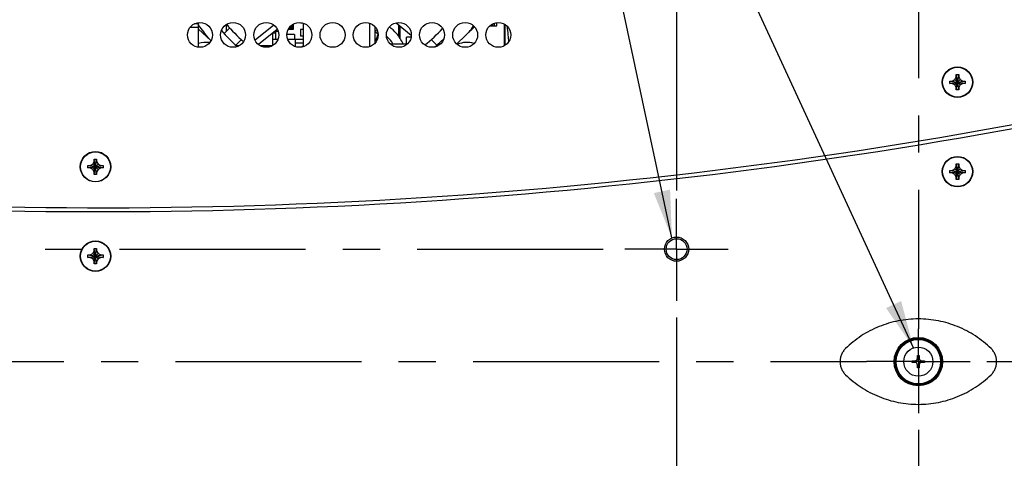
# Model space of a CAD drawing. Header units: inches. Extents: x 0 to 34, y 0 to 22.
# Tile 27 of 78: x 17.8 to 21.5, y 14.9 to 16.5. Entities that reach past the tile are written whole.
import ezdxf

# ---------------------------------------------------------------- set-up
doc = ezdxf.new("R2010")
doc.units = ezdxf.units.IN
doc.header["$LTSCALE"] = 1.87
doc.header["$MEASUREMENT"] = 0
doc.linetypes.add('CENTER', pattern=[0.6, 0.375, -0.075, 0.075, -0.075])
doc.layers.get('0').update_dxf_attribs({"linetype": 'CONTINUOUS'})
for name, color, linetype in [('02___PRT_ALL_AXES', 7, 'CONTINUOUS'), ('DEFAULT_1', 7, 'CENTER'), ('DETAIL', 7, 'CONTINUOUS'), ('DIMENSIONS', 7, 'CONTINUOUS')]:
    doc.layers.add(name, color=color, linetype=linetype)
doc.styles.get("Standard").update_dxf_attribs({"font": 'txt', "width": 0.8})
doc.dimstyles.new('DIMSTYLE_2', dxfattribs={"dimtxt": 0.125, "dimasz": 0.18, "dimexe": 0.125, "dimexo": 0.0625, "dimgap": 0.0625, "dimtad": 0, "dimtih": 1, "dimtoh": 1, "dimlfac": 2, "dimzin": 4, "dimdsep": 46, "dimtxsty": 'STANDARD', "dimblk": '_FILLED', "dimblk1": '_FILLED', "dimblk2": '_FILLED', "dimcen": 0.09, "dimadec": 0, "dimazin": 0, "dimtp": 0.001, "dimtm": 0.001, "dimtfac": 1, "dimtofl": 0, "dimtmove": 0, "dimatfit": 3, "dimldrblk": '_FILLED', "dimfxl": 1, "dimtolj": 1, "dimtzin": 4, "dimarcsym": 0})
doc.dimstyles.get("Standard").update_dxf_attribs({"dimtxt": 0.125, "dimasz": 0.18, "dimexe": 0.125, "dimexo": 0.0625, "dimgap": 0.09, "dimtad": 0, "dimtih": 1, "dimtoh": 1, "dimdec": 3, "dimzin": 4, "dimdsep": 46, "dimtxsty": 'STANDARD', "dimblk": '_FILLED', "dimblk1": '_FILLED', "dimblk2": '_FILLED', "dimcen": 0.09, "dimadec": 0, "dimazin": 0, "dimtol": 1, "dimtp": 0.01, "dimtm": 0.01, "dimtfac": 1, "dimtdec": 3, "dimtofl": 0, "dimtmove": 0, "dimatfit": 3, "dimldrblk": '_FILLED', "dimfxl": 1, "dimtolj": 1, "dimtzin": 4, "dimarcsym": 0})

# ---------------------------------------------------------------- blocks, each defined once
blk = doc.blocks.new('_FILLED')
at = {"color": 0, "linetype": 'BYBLOCK'}
blk.add_solid([(0, 0), (-1, 0.174), (-1, -0.174)], dxfattribs=at)
blk = doc.blocks.new('*D27')
at = {"layer": 'DIMENSIONS', "color": 2, "linetype": 'CONTINUOUS'}
for p, q in [((15.9471, 15.4101), (15.9471, 11.379)), ((20.2911, 15.4101), (20.2911, 11.379)), ((15.9471, 11.504), (17.4441, 11.504)), ((20.2911, 11.504), (18.7941, 11.504))]:
    blk.add_line(p, q, dxfattribs=at)
at = {"layer": 'DIMENSIONS', "color": 2, "linetype": 'CONTINUOUS', "xscale": 0.18, "yscale": 0.18, "zscale": 0.18, "rotation": 180}
blk.add_blockref('_FILLED', (15.9471, 11.504), dxfattribs=at)
at = {"layer": 'DIMENSIONS', "color": 2, "linetype": 'CONTINUOUS', "xscale": 0.18, "yscale": 0.18, "zscale": 0.18}
blk.add_blockref('_FILLED', (20.2911, 11.504), dxfattribs=at)
at = {"layer": 'DIMENSIONS', "color": 2, "linetype": 'CONTINUOUS', "insert": (18.1191, 11.5665), "char_height": 0.125, "width": 1.225, "attachment_point": 2, "line_spacing_factor": 0.9}
blk.add_mtext('8.69{\\Ftxt.shx;\\W1.000000;\\H0.125000; }[220.7]', dxfattribs=at)
blk = doc.blocks.new('*D28')
at = {"layer": 'DIMENSIONS', "color": 2, "linetype": 'CONTINUOUS'}
for p, q in [((15.0356, 14.9856), (15.0356, 10.629)), ((21.2026, 14.9856), (21.2026, 10.629)), ((15.0356, 10.754), (18.2368, 10.754)), ((21.2026, 10.754), (19.6868, 10.754))]:
    blk.add_line(p, q, dxfattribs=at)
at = {"layer": 'DIMENSIONS', "color": 2, "linetype": 'CONTINUOUS', "xscale": 0.18, "yscale": 0.18, "zscale": 0.18, "rotation": 180}
blk.add_blockref('_FILLED', (15.0356, 10.754), dxfattribs=at)
at = {"layer": 'DIMENSIONS', "color": 2, "linetype": 'CONTINUOUS', "xscale": 0.18, "yscale": 0.18, "zscale": 0.18}
blk.add_blockref('_FILLED', (21.2026, 10.754), dxfattribs=at)
at = {"layer": 'DIMENSIONS', "color": 2, "linetype": 'CONTINUOUS', "insert": (18.9618, 10.8165), "char_height": 0.125, "width": 1.325, "attachment_point": 2, "line_spacing_factor": 0.9}
blk.add_mtext('12.33{\\Ftxt.shx;\\W1.000000;\\H0.125000; }[313.3]', dxfattribs=at)
blk = doc.blocks.new('*D30')
at = {"layer": 'DIMENSIONS', "color": 2, "linetype": 'CONTINUOUS'}
for p, q in [((21.4601, 17.0141), (23.3511, 17.0141)), ((23.2261, 17.0141), (23.2261, 16.2536)), ((23.2261, 15.2431), (23.2261, 15.8161)), ((21.4601, 15.2431), (23.3511, 15.2431))]:
    blk.add_line(p, q, dxfattribs=at)
at = {"layer": 'DIMENSIONS', "color": 2, "linetype": 'CONTINUOUS', "xscale": 0.18, "yscale": 0.18, "zscale": 0.18}
for p, rotation in [((23.2261, 17.0141), 90), ((23.2261, 15.2431), 270)]:
    blk.add_blockref('_FILLED', p, dxfattribs=dict(at, rotation=rotation))
at = {"layer": 'DIMENSIONS', "color": 2, "linetype": 'CONTINUOUS', "insert": (23.2261, 16.1911), "char_height": 0.125, "width": 0.4, "attachment_point": 2, "line_spacing_factor": 0.9}
blk.add_mtext('3.54\\P[90]', dxfattribs=at)

msp = doc.modelspace()

# ---------------------------------------------------------------- linework, layer by layer
at = {"color": 7, "linetype": 'CONTINUOUS'}
for p, q in [((18.4886, 16.4304), (18.4886, 16.5223)), ((18.8726, 16.5226), (18.8726, 16.521)), ((18.8807, 16.521), (18.8726, 16.521)), ((18.8832, 16.5205), (18.8832, 16.4322)), ((19.1332, 16.5205), (19.1332, 16.4322)), ((19.2335, 16.5213), (19.2905, 16.4758)), ((18.4886, 16.5036), (18.4566, 16.5036)), ((18.4886, 16.5186), (18.4741, 16.5186)), ((18.5847, 16.4815), (18.6066, 16.5034)), ((18.5926, 16.5142), (18.5926, 16.4895)), ((18.7722, 16.5128), (18.7017, 16.4565)), ((18.7853, 16.4972), (18.7143, 16.4406)), ((18.7676, 16.4831), (18.7676, 16.4367)), ((18.7801, 16.4833), (18.7679, 16.4833)), ((18.7801, 16.4583), (18.7801, 16.4908)), ((18.7801, 16.4908), (18.788, 16.4908)), ((18.8451, 16.4971), (18.8273, 16.4971)), ((18.8301, 16.5013), (18.8301, 16.4971)), ((18.8326, 16.505), (18.8326, 16.4971)), ((18.8376, 16.5109), (18.8376, 16.4971)), ((18.8401, 16.5125), (18.8401, 16.4971)), ((18.8451, 16.5159), (18.8451, 16.4971)), ((18.8726, 16.496), (18.8726, 16.471)), ((18.8832, 16.496), (18.8726, 16.496)), ((19.1535, 16.5075), (19.1535, 16.4452)), ((19.2441, 16.4699), (19.2441, 16.5128)), ((19.2476, 16.51), (19.2476, 16.4648)), ((19.5987, 16.5106), (19.5987, 16.5183)), ((19.6451, 16.4384), (19.6451, 16.5142)), ((18.6508, 16.4592), (18.6289, 16.4374)), ((18.7801, 16.4586), (18.7676, 16.4586)), ((18.7873, 16.4583), (18.7801, 16.4583)), ((18.8501, 16.4783), (18.8223, 16.4783)), ((18.8501, 16.4583), (18.8254, 16.4583)), ((18.8501, 16.4783), (18.8501, 16.4583)), ((18.8832, 16.4586), (18.8501, 16.4586)), ((18.8536, 16.4586), (18.8536, 16.4324)), ((18.8832, 16.471), (18.8726, 16.471)), ((19.1601, 16.4551), (19.1535, 16.4549)), ((19.2892, 16.4678), (19.2726, 16.4678)), ((19.2726, 16.4401), (19.2726, 16.4678)), ((19.3875, 16.4374), (19.3656, 16.4592)), ((18.632, 16.4358), (18.6412, 16.4358)), ((18.7215, 16.4358), (18.7662, 16.4358)), ((19.2114, 16.4426), (19.2726, 16.4426)), ((21.3209, 16.2931), (21.3794, 16.3021)), ((21.3209, 16.3021), (21.3299, 16.3021)), ((21.3209, 16.3021), (21.3794, 16.2931)), ((21.3209, 16.2931), (21.3209, 16.3021)), ((21.3299, 16.3021), (21.3399, 16.3078)), ((21.3299, 16.2931), (21.3704, 16.3021)), ((21.3299, 16.3021), (21.3704, 16.2931)), ((21.3399, 16.3078), (21.3456, 16.3178)), ((21.3399, 16.2873), (21.3604, 16.3078)), ((21.3399, 16.3078), (21.3604, 16.2873)), ((21.3456, 16.3268), (21.3546, 16.3268)), ((21.3456, 16.3178), (21.3456, 16.3268)), ((21.3456, 16.2683), (21.3546, 16.3268)), ((21.3546, 16.2683), (21.3456, 16.3268)), ((21.3456, 16.2773), (21.3546, 16.3178)), ((21.3546, 16.2773), (21.3456, 16.3178)), ((21.3546, 16.3268), (21.3546, 16.3178)), ((21.3546, 16.3178), (21.3604, 16.3078)), ((21.3604, 16.3078), (21.3704, 16.3021)), ((21.3704, 16.3021), (21.3794, 16.3021)), ((21.3794, 16.3021), (21.3794, 16.2931)), ((21.3299, 16.2931), (21.3209, 16.2931)), ((21.3399, 16.2873), (21.3299, 16.2931)), ((21.3456, 16.2773), (21.3399, 16.2873)), ((21.3456, 16.2683), (21.3456, 16.2773)), ((21.3546, 16.2683), (21.3456, 16.2683)), ((21.3604, 16.2873), (21.3546, 16.2773)), ((21.3546, 16.2773), (21.3546, 16.2683)), ((21.3704, 16.2931), (21.3604, 16.2873)), ((21.3794, 16.2931), (21.3704, 16.2931)), ((18.0956, 15.9988), (18.0956, 16.0078)), ((18.0956, 15.9493), (18.1046, 16.0078)), ((18.1046, 15.9493), (18.0956, 16.0078)), ((18.0956, 16.0078), (18.1046, 16.0078)), ((18.1046, 16.0078), (18.1046, 15.9988)), ((18.0709, 15.9741), (18.0709, 15.9831)), ((18.0709, 15.9741), (18.1294, 15.9831)), ((18.0709, 15.9831), (18.0799, 15.9831)), ((18.0709, 15.9831), (18.1294, 15.9741)), ((18.0799, 15.9741), (18.0709, 15.9741)), ((18.0799, 15.9831), (18.0899, 15.9888)), ((18.0799, 15.9741), (18.1204, 15.9831)), ((18.0799, 15.9831), (18.1204, 15.9741)), ((18.0899, 15.9683), (18.0799, 15.9741)), ((18.0899, 15.9888), (18.0956, 15.9988)), ((18.1104, 15.9683), (18.0899, 15.9888)), ((18.0899, 15.9683), (18.1104, 15.9888)), ((18.0956, 15.9583), (18.0899, 15.9683)), ((18.0956, 15.9583), (18.1046, 15.9988)), ((18.1046, 15.9583), (18.0956, 15.9988)), ((18.1046, 15.9988), (18.1104, 15.9888)), ((18.1104, 15.9683), (18.1046, 15.9583)), ((18.1104, 15.9888), (18.1204, 15.9831)), ((18.1204, 15.9741), (18.1104, 15.9683)), ((18.1204, 15.9831), (18.1294, 15.9831)), ((18.1294, 15.9741), (18.1204, 15.9741)), ((18.1294, 15.9831), (18.1294, 15.9741)), ((21.3209, 15.9556), (21.3794, 15.9646)), ((21.3209, 15.9646), (21.3299, 15.9646)), ((21.3209, 15.9646), (21.3794, 15.9556)), ((21.3209, 15.9556), (21.3209, 15.9646)), ((21.3299, 15.9646), (21.3399, 15.9703)), ((21.3299, 15.9556), (21.3704, 15.9646)), ((21.3299, 15.9646), (21.3704, 15.9556)), ((21.3399, 15.9703), (21.3456, 15.9803)), ((21.3399, 15.9498), (21.3604, 15.9703)), ((21.3399, 15.9703), (21.3604, 15.9498)), ((21.3456, 15.9893), (21.3546, 15.9893)), ((21.3456, 15.9803), (21.3456, 15.9893)), ((21.3456, 15.9308), (21.3546, 15.9893)), ((21.3546, 15.9308), (21.3456, 15.9893)), ((21.3456, 15.9398), (21.3546, 15.9803)), ((21.3546, 15.9398), (21.3456, 15.9803)), ((21.3546, 15.9893), (21.3546, 15.9803)), ((21.3546, 15.9803), (21.3604, 15.9703)), ((21.3604, 15.9703), (21.3704, 15.9646)), ((21.3704, 15.9646), (21.3794, 15.9646)), ((21.3794, 15.9646), (21.3794, 15.9556)), ((18.0956, 15.9493), (18.0956, 15.9583)), ((18.1046, 15.9493), (18.0956, 15.9493)), ((18.1046, 15.9583), (18.1046, 15.9493)), ((21.3299, 15.9556), (21.3209, 15.9556)), ((21.3399, 15.9498), (21.3299, 15.9556)), ((21.3456, 15.9398), (21.3399, 15.9498)), ((21.3456, 15.9308), (21.3456, 15.9398)), ((21.3546, 15.9308), (21.3456, 15.9308)), ((21.3604, 15.9498), (21.3546, 15.9398)), ((21.3546, 15.9398), (21.3546, 15.9308)), ((21.3704, 15.9556), (21.3604, 15.9498)), ((21.3794, 15.9556), (21.3704, 15.9556)), ((18.0956, 15.6613), (18.0956, 15.6703)), ((18.0956, 15.6118), (18.1046, 15.6703)), ((18.0956, 15.6703), (18.1046, 15.6703)), ((18.1046, 15.6118), (18.0956, 15.6703)), ((18.1046, 15.6703), (18.1046, 15.6613)), ((18.0709, 15.6366), (18.0709, 15.6456)), ((18.0709, 15.6366), (18.1294, 15.6456)), ((18.0709, 15.6456), (18.0799, 15.6456)), ((18.0709, 15.6456), (18.1294, 15.6366)), ((18.0799, 15.6366), (18.0709, 15.6366)), ((18.0799, 15.6456), (18.0899, 15.6513)), ((18.0799, 15.6366), (18.1204, 15.6456)), ((18.0799, 15.6456), (18.1204, 15.6366)), ((18.0899, 15.6308), (18.0799, 15.6366)), ((18.0899, 15.6513), (18.0956, 15.6613)), ((18.1104, 15.6308), (18.0899, 15.6513)), ((18.0899, 15.6308), (18.1104, 15.6513)), ((18.0956, 15.6208), (18.0899, 15.6308)), ((18.0956, 15.6208), (18.1046, 15.6613)), ((18.1046, 15.6208), (18.0956, 15.6613)), ((18.1046, 15.6613), (18.1104, 15.6513)), ((18.1104, 15.6308), (18.1046, 15.6208)), ((18.1104, 15.6513), (18.1204, 15.6456)), ((18.1204, 15.6366), (18.1104, 15.6308)), ((18.1204, 15.6456), (18.1294, 15.6456)), ((18.1294, 15.6366), (18.1204, 15.6366)), ((18.1294, 15.6456), (18.1294, 15.6366)), ((18.0956, 15.6118), (18.0956, 15.6208)), ((18.1046, 15.6118), (18.0956, 15.6118)), ((18.1046, 15.6208), (18.1046, 15.6118)), ((21.1994, 15.2667), (21.2053, 15.2667)), ((21.1994, 15.2559), (21.1994, 15.2667)), ((21.2053, 15.2667), (21.2053, 15.2559)), ((21.1787, 15.246), (21.1896, 15.246)), ((21.1787, 15.2401), (21.1787, 15.246)), ((21.1896, 15.2401), (21.1787, 15.2401)), ((21.1994, 15.2194), (21.1994, 15.2303)), ((21.2053, 15.2303), (21.2053, 15.2194)), ((21.2152, 15.246), (21.226, 15.246)), ((21.226, 15.2401), (21.2152, 15.2401)), ((21.226, 15.246), (21.226, 15.2401)), ((21.2053, 15.2194), (21.1994, 15.2194))]:
    msp.add_line(p, q, dxfattribs=at)
at = {"color": 3, "linetype": 'CONTINUOUS'}
for p, q in [((19.6051, 16.5106), (19.6051, 16.5206)), ((19.6426, 16.4367), (19.6426, 16.5159)), ((18.8536, 16.4458), (18.8832, 16.4458))]:
    msp.add_line(p, q, dxfattribs=at)
at = {"color": 1, "linetype": 'CONTINUOUS'}
msp.add_line((19.6551, 16.4753), (19.6555, 16.4706), dxfattribs=at)
at = {"color": 7, "linetype": 'CONTINUOUS'}
for centre, radius in [((18.4939, 16.4763), 0.047), ((18.6189, 16.4763), 0.047), ((18.7439, 16.4763), 0.047), ((18.8689, 16.4763), 0.047), ((18.9939, 16.4763), 0.047), ((19.1189, 16.4763), 0.047), ((19.2439, 16.4763), 0.047), ((19.3689, 16.4763), 0.047), ((19.4939, 16.4763), 0.047), ((19.6189, 16.4763), 0.047), ((21.3501, 16.2976), 0.0575), ((21.3501, 16.2976), 0.0563), ((18.1001, 15.9788), 0.0575), ((18.1001, 15.9786), 0.0563), ((21.3501, 15.9601), 0.0575), ((21.3501, 15.9601), 0.0563), ((20.2909, 15.6676), 0.0457), ((20.2911, 15.6676), 0.0394), ((18.1001, 15.6413), 0.0575), ((18.1001, 15.6411), 0.0563), ((21.2024, 15.2431), 0.0912), ((21.2024, 15.2431), 0.0875), ((21.2024, 15.2431), 0.0837), ((21.2024, 15.2431), 0.055)]:
    msp.add_circle(centre, radius, dxfattribs=at)
for centre, radius, start, end in [((19.0082, 16.8608), 0.625, 213.7164, 219.6312), ((19.0082, 16.8608), 0.5685, 220.3034, 228.968), ((19.0082, 16.8608), 0.5385, 219.8674, 229.4127), ((19.0082, 16.8608), 0.5385, 308.354, 318.0014), ((19.0082, 16.8608), 0.625, 323.2334, 325.9024), ((18.5161, 16.3687), 0.0795, 80.1399, 110.2523), ((19.0082, 16.8608), 0.5685, 310.8425, 315.431), ((19.5003, 16.3687), 0.0795, 70.15, 116.1627), ((18.1189, 34.8236), 18.9998, 265.81343, 281.0136), ((18.1189, 34.8092), 19, 265.81349, 281.01345), ((21.1896, 15.2559), 0.00984, 270, 360), ((21.1896, 15.2303), 0.00984, 0, 90), ((21.2152, 15.2559), 0.00984, 180, 270), ((21.2152, 15.2303), 0.00984, 90, 180)]:
    msp.add_arc(centre, radius, start, end, dxfattribs=at)
at = {"color": 7, "linetype": 'CONTINUOUS', "true_color": 0x262626}
for centre, radius, start, end in [((19.121, 16.3687), 0.1287, 70.934, 75.3913), ((18.6706, 15.9549), 0.7203, 47.6787, 47.8982), ((18.6714, 15.9559), 0.7191, 46.6019, 47.679), ((19.1281, 16.3875), 0.1087, 47.8283, 49.9667)]:
    msp.add_arc(centre, radius, start, end, dxfattribs=at)
at = {"color": 1, "linetype": 'CONTINUOUS'}
for centre, radius, start, end in [((19.1122, 16.3754), 0.1624, 40.8867, 53.6792), ((23.1964, 16.8072), 3.5568, 184.8007, 185.354), ((23.2009, 16.8075), 3.5613, 185.4296, 185.7444)]:
    msp.add_arc(centre, radius, start, end, dxfattribs=at)
at = {"color": 5, "linetype": 'CONTINUOUS'}
msp.add_arc((18.5174, 16.8649), 0.5643, 309.7762, 310.4055, dxfattribs=at)
at = {"color": 7, "linetype": 'CONTINUOUS', "true_color": 0x262626}
msp.add_open_spline([(19.2214, 16.4426), (19.2156, 16.4522), (19.2089, 16.4609), (19.2011, 16.468)], degree=3, dxfattribs=at)
at = {"color": 1, "linetype": 'CONTINUOUS'}
msp.add_open_spline([(19.2602, 16.4426), (19.2535, 16.4565), (19.2452, 16.4699), (19.235, 16.4816)], degree=3, dxfattribs=at)
at = {"color": 7, "linetype": 'CONTINUOUS'}
for points, knots in [([(21.4768, 15.2924), (21.4677, 15.3012), (21.4488, 15.318), (21.418, 15.3404), (21.3852, 15.3597), (21.3508, 15.3757), (21.3149, 15.3884), (21.278, 15.3975), (21.2404, 15.403), (21.2024, 15.4049), (21.1644, 15.403), (21.1267, 15.3975), (21.0898, 15.3884), (21.054, 15.3757), (21.0195, 15.3597), (20.9867, 15.3404), (20.956, 15.318), (20.937, 15.3012), (20.9279, 15.2924)], [0, 0, 0, 0, 0.062494, 0.124988, 0.187482, 0.249976, 0.312474, 0.374978, 0.437488, 0.5, 0.562512, 0.625022, 0.687526, 0.750024, 0.812518, 0.875012, 0.937506, 1, 1, 1, 1]), ([(20.9279, 15.2924), (20.9246, 15.2892), (20.9187, 15.2822), (20.9121, 15.27), (20.908, 15.2568), (20.9066, 15.2431), (20.908, 15.2293), (20.9121, 15.2161), (20.9187, 15.204), (20.9246, 15.1969), (20.9279, 15.1937)], [0, 0, 0, 0, 0.125003, 0.249998, 0.375, 0.5, 0.625, 0.750002, 0.874997, 1, 1, 1, 1]), ([(21.4768, 15.1937), (21.4801, 15.1969), (21.486, 15.204), (21.4927, 15.2161), (21.4967, 15.2293), (21.4981, 15.2431), (21.4967, 15.2568), (21.4927, 15.27), (21.486, 15.2822), (21.4801, 15.2892), (21.4768, 15.2924)], [0, 0, 0, 0, 0.125003, 0.249998, 0.375, 0.5, 0.625, 0.750002, 0.874997, 1, 1, 1, 1]), ([(20.9279, 15.1937), (20.937, 15.1849), (20.956, 15.1681), (20.9867, 15.1458), (21.0195, 15.1265), (21.054, 15.1104), (21.0898, 15.0978), (21.1267, 15.0886), (21.1644, 15.0831), (21.2024, 15.0813), (21.2404, 15.0831), (21.278, 15.0886), (21.3149, 15.0978), (21.3508, 15.1104), (21.3852, 15.1265), (21.418, 15.1458), (21.4488, 15.1681), (21.4677, 15.1849), (21.4768, 15.1937)], [0, 0, 0, 0, 0.062494, 0.124988, 0.187482, 0.249976, 0.312474, 0.374978, 0.437488, 0.5, 0.562512, 0.625022, 0.687526, 0.750024, 0.812518, 0.875012, 0.937506, 1, 1, 1, 1])]:
    msp.add_open_spline(points, degree=3, knots=knots, dxfattribs=at)
at = {"layer": '02___PRT_ALL_AXES', "color": 3, "linetype": 'CONTINUOUS'}
for p, q in [((19.6136, 16.5106), (19.6136, 16.5223)), ((18.4886, 16.4981), (18.5348, 16.4547)), ((19.4621, 16.4421), (19.5289, 16.5069)), ((19.5872, 16.5106), (19.6136, 16.5106))]:
    msp.add_line(p, q, dxfattribs=at)
at = {"layer": '02___PRT_ALL_AXES', "color": 7, "linetype": 'CONTINUOUS'}
msp.add_arc((19.2049, 16.4523), 0.0467, 147.7113, 176.4929, dxfattribs=at)
at = {"layer": 'DEFAULT_1', "color": 7, "linetype": 'CENTER'}
for p, q in [((21.2026, 17.0141), (21.2026, 15.3665)), ((20.2911, 16.5896), (20.2911, 15.858)), ((20.2911, 15.6676), (20.2911, 15.858)), ((15.9471, 15.6676), (20.0961, 15.6676)), ((20.2911, 15.6676), (20.0961, 15.6676)), ((20.2911, 15.6676), (20.4861, 15.6676)), ((20.2911, 15.6676), (20.2911, 15.4726)), ((21.2026, 15.2431), (21.2026, 15.3665)), ((15.0356, 15.2431), (21.0076, 15.2431)), ((21.2026, 15.2431), (21.0076, 15.2431)), ((21.2026, 15.2431), (21.3976, 15.2431)), ((21.2026, 15.2431), (21.2026, 15.0481))]:
    msp.add_line(p, q, dxfattribs=at)

# ---------------------------------------------------------------- dimensions: what is measured, and where the dimension line sits
at = {"layer": 'DIMENSIONS', "color": 2, "linetype": 'CONTINUOUS'}
dim = msp.add_linear_dim(base=(23.2261, 15.2431), p1=(21.3976, 17.0141), p2=(21.3976, 15.2431), angle=270, dimstyle='DIMSTYLE_2', dxfattribs=at)
dim.commit()
dim.dimension.update_dxf_attribs({"geometry": '*D30', "text_midpoint": (23.2261, 16.0348), "dimtype": 160})
for base, p1, p2, picture, middle in [((20.2911, 11.504), (15.9471, 15.4726), (20.2911, 15.4726), '*D27', (18.1191, 11.504)), ((21.2026, 10.754), (15.0356, 15.0481), (21.2026, 15.0481), '*D28', (18.9618, 10.754))]:
    dim = msp.add_linear_dim(base=base, p1=p1, p2=p2, dimstyle='DIMSTYLE_2', dxfattribs=at)
    dim.commit()
    dim.dimension.update_dxf_attribs({"geometry": picture, "text_midpoint": middle, "dimtype": 160})

# ---------------------------------------------------------------- leaders
at = {"layer": 'DETAIL', "color": 2, "linetype": 'CONTINUOUS'}
for points in [[(21.1845, 15.2951), (19.6523, 18.6213)], [(20.2734, 15.7098), (19.6523, 18.6213)]]:
    msp.add_leader(points, dimstyle='STANDARD', override={"dimtad": 0}, dxfattribs=at)

doc.saveas('drawing.dxf')
